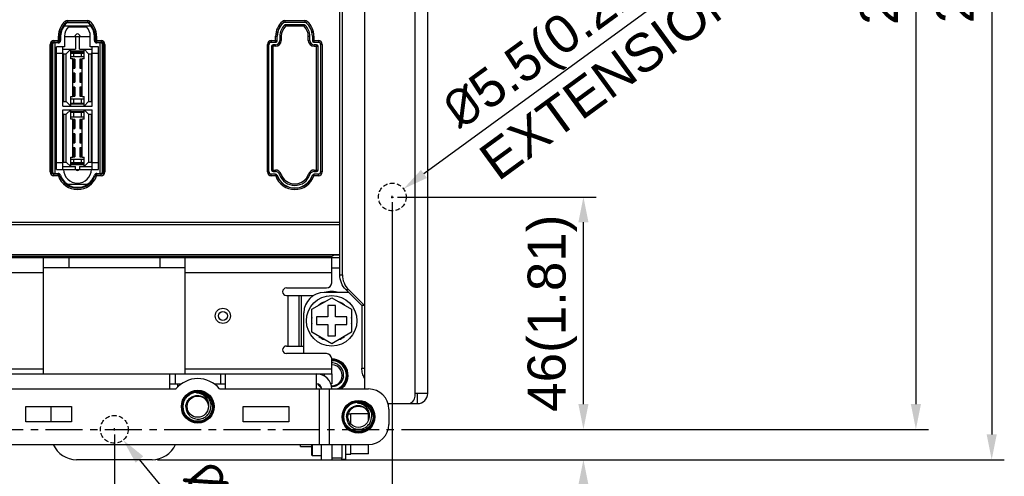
# Model space of a CAD drawing. Header units: millimetres. Extents: x 5740 to 7888, y -1457 to 417.
# Tile 35 of 120: x 6170 to 6364, y -678 to -588. Entities that reach past the tile are written whole.
import ezdxf

# ---------------------------------------------------------------- set-up
doc = ezdxf.new("R2010")
doc.units = ezdxf.units.MM
doc.header["$LTSCALE"] = 23.1
doc.header["$PDMODE"] = 3
doc.header["$PDSIZE"] = 0.31
doc.linetypes.add('ACISOWELD', pattern=[3, 2, -1])
doc.linetypes.add('CENTER', pattern=[50.8, 31.75, -6.35, 6.35, -6.35])
doc.layers.get('0').update_dxf_attribs({"linetype": 'CONTINUOUS'})
doc.layers.get('Defpoints').update_dxf_attribs({"linetype": 'CONTINUOUS'})
doc.layers.add('TEXT', color=7, linetype='CONTINUOUS')
doc.styles.get("Standard").update_dxf_attribs({"font": 'arial.ttf'})
doc.dimstyles.new('DIMSTYLE_2$0', dxfattribs={"dimtxt": 2.5, "dimasz": 3, "dimexe": 0.18, "dimexo": 0.0625, "dimgap": 0.09, "dimtad": 1, "dimdec": 0, "dimdsep": 46, "dimtxsty": 'Standard', "dimblk": '_FILLED', "dimcen": 0.09, "dimadec": 0, "dimazin": 0, "dimtp": 0.01, "dimtm": 0.01, "dimtfac": 1, "dimtdec": 0, "dimtofl": 0, "dimtmove": 0, "dimatfit": 3, "dimldrblk": '_FILLED', "dimfxl": 0, "dimtolj": 1, "dimarcsym": 0})
doc.dimstyles.new('DIMSTYLE_2$3', dxfattribs={"dimtxt": 2.5, "dimasz": 3, "dimexe": 0.18, "dimexo": 0.0625, "dimgap": 0.09, "dimtad": 1, "dimdec": 0, "dimdsep": 46, "dimtxsty": 'Standard', "dimblk": '_FILLED', "dimcen": 0.09, "dimadec": 0, "dimazin": 0, "dimtp": 0.01, "dimtm": 0.01, "dimtfac": 1, "dimtdec": 0, "dimtofl": 0, "dimtmove": 0, "dimatfit": 3, "dimldrblk": '_FILLED', "dimfxl": 0, "dimtolj": 1, "dimarcsym": 0})

# ---------------------------------------------------------------- blocks, each defined once
blk = doc.blocks.new('_FILLED')
at = {"color": 0, "linetype": 'ByBlock'}
blk.add_solid([(0, 0), (-1, 0.2), (-1, -0.2)], dxfattribs=at)
blk = doc.blocks.new('*D506')
at = {"color": 0, "linetype": 'Continuous', "lineweight": -2}
for p, q in [((6228.32, -457.86), (6364.42, -457.86)), ((6361.92, -462.86), (6361.92, -669.86)), ((6196.82, -674.86), (6364.42, -674.86))]:
    blk.add_line(p, q, dxfattribs=at)
at = {"layer": 'Defpoints', "color": 0, "linetype": 'Continuous'}
for p in [(6227.32, -457.86), (6195.82, -674.86), (6361.92, -674.86)]:
    blk.add_point(p, dxfattribs=at)
at = {"color": 0, "linetype": 'Continuous', "lineweight": -2, "xscale": 5, "yscale": 5, "zscale": 5}
for p, rotation in [((6361.92, -457.86), 90), ((6361.92, -674.86), 270)]:
    blk.add_blockref('_FILLED', p, dxfattribs=dict(at, rotation=rotation))
at = {"color": 0, "linetype": 'Continuous', "insert": (6355.75, -566.03), "char_height": 7.5, "attachment_point": 5, "rotation": 90}
blk.add_mtext('\\A1;217(8.54)', dxfattribs=at)
blk = doc.blocks.new('*D508')
at = {"color": 0, "linetype": 'Continuous', "lineweight": -2}
for p, q in [((6198.87, -463.86), (6349.42, -463.86)), ((6346.92, -468.86), (6346.92, -663.86)), ((6248.57, -668.86), (6349.42, -668.86))]:
    blk.add_line(p, q, dxfattribs=at)
at = {"layer": 'Defpoints', "color": 0, "linetype": 'Continuous'}
for p in [(6197.87, -463.86), (6247.57, -668.86), (6346.92, -668.86)]:
    blk.add_point(p, dxfattribs=at)
at = {"color": 0, "linetype": 'Continuous', "lineweight": -2, "xscale": 5, "yscale": 5, "zscale": 5}
for p, rotation in [((6346.92, -463.86), 90), ((6346.92, -668.86), 270)]:
    blk.add_blockref('_FILLED', p, dxfattribs=dict(at, rotation=rotation))
at = {"color": 0, "linetype": 'Continuous', "insert": (6340.75, -566.36), "char_height": 7.5, "attachment_point": 5, "rotation": 90}
blk.add_mtext('\\A1;205(8.07)', dxfattribs=at)
blk = doc.blocks.new('*D514')
at = {"color": 0, "linetype": 'Continuous', "lineweight": -2}
for p, q in [((6244.32, -622.86), (6283.64, -622.86)), ((6281.14, -663.86), (6281.14, -627.86)), ((6248.57, -668.86), (6283.64, -668.86))]:
    blk.add_line(p, q, dxfattribs=at)
at = {"layer": 'Defpoints', "color": 0, "linetype": 'Continuous'}
for p in [(6243.32, -622.86), (6281.14, -622.86), (6247.57, -668.86)]:
    blk.add_point(p, dxfattribs=at)
at = {"color": 0, "linetype": 'Continuous', "lineweight": -2, "xscale": 5, "yscale": 5, "zscale": 5}
for p, rotation in [((6281.14, -622.86), 90), ((6281.14, -668.86), 270)]:
    blk.add_blockref('_FILLED', p, dxfattribs=dict(at, rotation=rotation))
at = {"color": 0, "linetype": 'Continuous', "insert": (6274.97, -645.86), "char_height": 7.5, "attachment_point": 5, "rotation": 90}
blk.add_mtext('\\A1;46(1.81)', dxfattribs=at)
blk = doc.blocks.new('*D515')
at = {"color": 0, "linetype": 'Continuous', "lineweight": -2}
for p, q in [((6243.32, -623.86), (6243.32, -746.05)), ((6188.32, -669.86), (6188.32, -746.05)), ((6193.32, -743.55), (6238.32, -743.55))]:
    blk.add_line(p, q, dxfattribs=at)
at = {"layer": 'Defpoints', "color": 0, "linetype": 'Continuous'}
for p in [(6243.32, -622.86), (6188.32, -668.86), (6243.32, -743.55)]:
    blk.add_point(p, dxfattribs=at)
at = {"color": 0, "linetype": 'Continuous', "lineweight": -2, "xscale": 5, "yscale": 5, "zscale": 5, "rotation": 180}
blk.add_blockref('_FILLED', (6188.32, -743.55), dxfattribs=at)
at = {"color": 0, "linetype": 'Continuous', "lineweight": -2, "xscale": 5, "yscale": 5, "zscale": 5}
blk.add_blockref('_FILLED', (6243.32, -743.55), dxfattribs=at)
at = {"color": 0, "linetype": 'Continuous', "insert": (6215.82, -737.39), "char_height": 7.5, "attachment_point": 5}
blk.add_mtext('\\A1;55(2.17)', dxfattribs=at)
blk = doc.blocks.new('*D520')
at = {"color": 0, "linetype": 'Continuous', "lineweight": -2}
for p, q in [((6016.32, -669.86), (6016.32, -746.05)), ((6188.32, -669.86), (6188.32, -746.05)), ((6021.32, -743.55), (6183.32, -743.55))]:
    blk.add_line(p, q, dxfattribs=at)
at = {"layer": 'Defpoints', "color": 0, "linetype": 'Continuous'}
for p in [(6016.32, -668.86), (6188.32, -668.86), (6188.32, -743.55)]:
    blk.add_point(p, dxfattribs=at)
at = {"color": 0, "linetype": 'Continuous', "lineweight": -2, "xscale": 5, "yscale": 5, "zscale": 5, "rotation": 180}
blk.add_blockref('_FILLED', (6016.32, -743.55), dxfattribs=at)
at = {"color": 0, "linetype": 'Continuous', "lineweight": -2, "xscale": 5, "yscale": 5, "zscale": 5}
blk.add_blockref('_FILLED', (6188.32, -743.55), dxfattribs=at)
at = {"color": 0, "linetype": 'Continuous', "insert": (6102.32, -737.39), "char_height": 7.5, "attachment_point": 5}
blk.add_mtext('\\A1;2xP86=172(6.77)', dxfattribs=at)
blk = doc.blocks.new('*D523')
at = {"color": 0, "linetype": 'Continuous', "lineweight": -2}
for p, q in [((6281.14, -663.86), (6281.14, -658.86)), ((6246.25, -668.86), (6283.64, -668.86)), ((6228.18, -674.86), (6283.64, -674.86)), ((6281.14, -679.86), (6281.14, -719.79))]:
    blk.add_line(p, q, dxfattribs=at)
at = {"layer": 'Defpoints', "color": 0, "linetype": 'Continuous'}
for p in [(6245.25, -668.86), (6227.18, -674.86), (6281.14, -674.86)]:
    blk.add_point(p, dxfattribs=at)
at = {"color": 0, "linetype": 'Continuous', "lineweight": -2, "xscale": 5, "yscale": 5, "zscale": 5}
for p, rotation in [((6281.14, -668.86), 270), ((6281.14, -674.86), 90)]:
    blk.add_blockref('_FILLED', p, dxfattribs=dict(at, rotation=rotation))
at = {"color": 0, "linetype": 'Continuous', "insert": (6274.97, -702.32), "char_height": 7.5, "attachment_point": 5, "rotation": 90}
blk.add_mtext('\\A1;6(0.24)', dxfattribs=at)
blk = doc.blocks.new('*D524')
at = {"color": 0, "linetype": 'Continuous', "lineweight": -2}
for p, q in [((6188.1, -668.86), (6188.55, -668.86)), ((6188.32, -669.09), (6188.32, -668.64)), ((6230.18, -719.25), (6193.27, -674.82))]:
    blk.add_line(p, q, dxfattribs=at)
at = {"layer": 'Defpoints', "color": 0, "linetype": 'Continuous'}
for p in [(6186.56, -666.75), (6190.08, -670.98)]:
    blk.add_point(p, dxfattribs=at)
at = {"color": 0, "linetype": 'Continuous', "lineweight": -2, "xscale": 5, "yscale": 5, "zscale": 5, "rotation": 129.7156410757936}
blk.add_blockref('_FILLED', (6190.08, -670.98), dxfattribs=at)
at = {"color": 0, "linetype": 'Continuous', "insert": (6218.93, -696.06), "char_height": 7.5, "attachment_point": 5, "rotation": 309.7156}
blk.add_mtext('\\A1;{\\fISOCPEUR|b0|i0|c0|p34;%%C}5.5(0.22)', dxfattribs=at)
blk = doc.blocks.new('*D528')
at = {"color": 0, "linetype": 'Continuous', "lineweight": -2}
for p, q in [((6326.91, -561.81), (6249.58, -618.29)), ((6243.1, -622.86), (6243.55, -622.86)), ((6243.32, -623.09), (6243.32, -622.64))]:
    blk.add_line(p, q, dxfattribs=at)
at = {"layer": 'Defpoints', "color": 0, "linetype": 'Continuous'}
for p in [(6245.54, -621.24), (6241.1, -624.48)]:
    blk.add_point(p, dxfattribs=at)
at = {"color": 0, "linetype": 'Continuous', "lineweight": -2, "xscale": 5, "yscale": 5, "zscale": 5, "rotation": 216.1439360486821}
blk.add_blockref('_FILLED', (6245.54, -621.24), dxfattribs=at)
at = {"color": 0, "linetype": 'Continuous', "insert": (6258.38, -611.86), "char_height": 7.5, "attachment_point": 4, "rotation": 36.1439}
blk.add_mtext('\\A1;{\\fISOCPEUR|b0|i0|c0|p34;%%C}5.5(0.22)\\PEXTENSION USE', dxfattribs=at)

msp = doc.modelspace()

# ---------------------------------------------------------------- linework, layer by layer
at = {"color": 0}
for p, q in [((6237.82, -488.762), (6237.82, -660.862)), ((6247.82, -662.262), (6247.82, -490.262)), ((6250.32, -661.762), (6250.32, -490.762)), ((6232.933, -638.296), (6232.933, -514.229)), ((6233.451, -638.296), (6233.451, -514.229)), ((6178.562, -588.124), (6178.854, -588.467)), ((6179.048, -587.945), (6182.992, -587.945)), ((6179.048, -587.945), (6179.048, -588.395)), ((6179.048, -588.244), (6182.992, -588.244)), ((6182.992, -588.395), (6179.048, -588.395)), ((6182.992, -587.945), (6182.992, -588.395)), ((6183.478, -588.124), (6183.186, -588.467)), ((6221.562, -588.124), (6221.769, -588.367)), ((6222.048, -587.945), (6225.992, -587.945)), ((6222.048, -587.945), (6222.048, -588.264)), ((6222.048, -588.244), (6225.992, -588.244)), ((6225.992, -587.945), (6225.992, -588.264)), ((6226.478, -588.124), (6226.271, -588.367)), ((6178.38, -588.966), (6183.66, -588.966)), ((6179.242, -589.195), (6182.798, -589.195)), ((6222.189, -589.064), (6221.984, -588.845)), ((6225.851, -588.764), (6222.189, -588.764)), ((6222.189, -589.064), (6222.189, -588.764)), ((6225.851, -589.064), (6222.189, -589.064)), ((6225.851, -589.064), (6225.851, -588.764)), ((6225.851, -589.064), (6226.053, -588.848)), ((6226.053, -588.848), (6226.057, -588.845)), ((6176.355, -591.908), (6177.18, -591.908)), ((6176.355, -591.908), (6176.355, -592.357)), ((6176.355, -592.206), (6177.18, -592.206)), ((6177.18, -592.357), (6177.18, -591.908)), ((6177.23, -591.009), (6177.68, -591.009)), ((6177.23, -591.857), (6177.23, -591.009)), ((6177.23, -591.857), (6177.68, -591.857)), ((6177.529, -591.857), (6177.529, -591.009)), ((6177.68, -591.009), (6177.68, -591.857)), ((6178.48, -591.009), (6178.48, -593.157)), ((6178.48, -591.1), (6183.56, -591.1)), ((6180.626, -591.1), (6180.626, -593.602)), ((6181.414, -593.602), (6181.414, -591.1)), ((6183.56, -593.157), (6183.56, -591.009)), ((6184.81, -591.009), (6184.36, -591.009)), ((6184.36, -591.857), (6184.36, -591.009)), ((6184.36, -591.857), (6184.81, -591.857)), ((6184.511, -591.009), (6184.511, -591.857)), ((6184.81, -591.009), (6184.81, -591.857)), ((6184.86, -591.908), (6185.686, -591.908)), ((6184.86, -592.357), (6184.86, -591.908)), ((6184.86, -592.206), (6185.686, -592.206)), ((6185.686, -591.908), (6185.686, -592.357)), ((6219.355, -591.908), (6220.18, -591.908)), ((6219.355, -591.908), (6219.355, -592.226)), ((6219.355, -592.206), (6220.18, -592.206)), ((6220.18, -592.226), (6220.18, -591.908)), ((6220.23, -591.009), (6220.549, -591.009)), ((6220.23, -591.857), (6220.23, -591.009)), ((6220.23, -591.857), (6220.549, -591.857)), ((6220.529, -591.857), (6220.529, -591.009)), ((6220.549, -591.857), (6220.549, -591.009)), ((6221.349, -591.009), (6221.049, -591.009)), ((6221.049, -591.009), (6221.049, -591.857)), ((6221.349, -591.857), (6221.049, -591.857)), ((6221.349, -591.009), (6221.349, -591.857)), ((6226.691, -591.009), (6226.991, -591.009)), ((6226.691, -591.857), (6226.691, -591.009)), ((6226.691, -591.857), (6226.991, -591.857)), ((6226.991, -591.857), (6226.991, -591.009)), ((6227.81, -591.009), (6227.491, -591.009)), ((6227.491, -591.009), (6227.491, -591.857)), ((6227.491, -591.857), (6227.81, -591.857)), ((6227.511, -591.009), (6227.511, -591.857)), ((6227.81, -591.009), (6227.81, -591.857)), ((6227.86, -591.908), (6228.686, -591.908)), ((6227.86, -592.226), (6227.86, -591.908)), ((6227.86, -592.206), (6228.686, -592.206)), ((6228.686, -591.908), (6228.686, -592.226)), ((6175.605, -592.657), (6176.055, -592.657)), ((6175.605, -617.889), (6175.605, -592.657)), ((6175.904, -617.889), (6175.904, -592.657)), ((6176.055, -592.657), (6176.055, -617.889)), ((6177.18, -592.357), (6176.355, -592.357)), ((6176.601, -618.189), (6176.601, -592.357)), ((6178.48, -593.157), (6176.855, -593.157)), ((6176.855, -617.389), (6176.855, -593.157)), ((6178.112, -604.854), (6178.112, -593.157)), ((6178.112, -593.602), (6180.626, -593.602)), ((6179.699, -593.602), (6178.81, -594.491)), ((6179.699, -595.482), (6179.699, -593.602)), ((6179.699, -593.947), (6180.626, -593.947)), ((6179.699, -594.097), (6182.341, -594.097)), ((6180.626, -594.021), (6180.626, -593.947)), ((6181.414, -594.021), (6180.626, -594.021)), ((6181.414, -593.602), (6183.928, -593.602)), ((6181.414, -593.947), (6182.341, -593.947)), ((6181.414, -593.947), (6181.414, -594.021)), ((6183.23, -594.491), (6182.341, -593.602)), ((6182.341, -595.482), (6182.341, -593.602)), ((6185.186, -593.157), (6183.56, -593.157)), ((6183.928, -604.854), (6183.928, -593.157)), ((6185.686, -592.357), (6184.86, -592.357)), ((6185.186, -617.389), (6185.186, -593.157)), ((6185.44, -592.357), (6185.44, -618.189)), ((6186.436, -592.657), (6185.986, -592.657)), ((6185.986, -617.889), (6185.986, -592.657)), ((6186.137, -592.657), (6186.137, -617.889)), ((6186.436, -592.657), (6186.436, -617.889)), ((6218.605, -592.657), (6218.923, -592.657)), ((6218.605, -617.889), (6218.605, -592.657)), ((6218.904, -617.889), (6218.904, -592.657)), ((6220.18, -593.026), (6219.423, -593.026)), ((6219.423, -593.026), (6219.423, -617.52)), ((6220.18, -592.726), (6219.723, -592.726)), ((6219.723, -617.82), (6219.723, -592.726)), ((6220.18, -593.026), (6220.18, -592.726)), ((6228.317, -592.726), (6227.86, -592.726)), ((6227.86, -593.026), (6227.86, -592.726)), ((6227.86, -593.026), (6228.617, -593.026)), ((6228.317, -617.82), (6228.317, -592.726)), ((6228.617, -617.52), (6228.617, -593.026)), ((6229.436, -592.657), (6229.117, -592.657)), ((6229.137, -592.657), (6229.137, -617.889)), ((6229.436, -592.657), (6229.436, -617.889)), ((6178.112, -594.427), (6176.855, -594.427)), ((6178.262, -594.491), (6178.112, -594.341)), ((6178.262, -594.491), (6178.81, -594.491)), ((6178.262, -594.491), (6178.262, -603.965)), ((6178.81, -603.965), (6178.81, -594.491)), ((6182.341, -594.427), (6179.699, -594.427)), ((6179.699, -595.027), (6182.341, -595.027)), ((6180.106, -595.482), (6179.699, -595.482)), ((6180.106, -602.975), (6180.106, -595.482)), ((6180.525, -595.545), (6180.106, -595.545)), ((6180.217, -594.427), (6180.217, -595.027)), ((6180.37, -597.323), (6180.37, -595.545)), ((6180.525, -595.545), (6180.525, -597.323)), ((6181.935, -595.545), (6181.515, -595.545)), ((6181.515, -595.545), (6181.515, -597.323)), ((6181.671, -595.545), (6181.671, -597.323)), ((6181.823, -595.027), (6181.823, -594.427)), ((6182.341, -595.482), (6181.935, -595.482)), ((6181.935, -602.975), (6181.935, -595.482)), ((6183.23, -594.491), (6183.779, -594.491)), ((6183.23, -594.491), (6183.23, -603.965)), ((6183.779, -594.491), (6183.928, -594.341)), ((6183.779, -603.965), (6183.779, -594.491)), ((6185.186, -594.427), (6183.928, -594.427)), ((6180.106, -597.323), (6180.525, -597.323)), ((6181.515, -597.323), (6181.935, -597.323)), ((6180.525, -598.339), (6180.106, -598.339)), ((6180.37, -600.117), (6180.37, -598.339)), ((6180.525, -598.339), (6180.525, -600.117)), ((6181.935, -598.339), (6181.515, -598.339)), ((6181.515, -598.339), (6181.515, -600.117)), ((6181.671, -598.339), (6181.671, -600.117)), ((6180.106, -600.117), (6180.525, -600.117)), ((6180.525, -601.133), (6180.106, -601.133)), ((6180.37, -602.911), (6180.37, -601.133)), ((6180.525, -601.133), (6180.525, -602.911)), ((6181.515, -600.117), (6181.935, -600.117)), ((6181.935, -601.133), (6181.515, -601.133)), ((6181.515, -601.133), (6181.515, -602.911)), ((6181.671, -601.133), (6181.671, -602.911)), ((6178.262, -603.965), (6178.112, -604.115)), ((6178.262, -603.965), (6178.81, -603.965)), ((6178.81, -603.965), (6179.699, -604.854)), ((6179.699, -602.975), (6180.106, -602.975)), ((6179.699, -604.854), (6179.699, -602.975)), ((6179.699, -603.404), (6182.341, -603.404)), ((6180.106, -602.911), (6180.525, -602.911)), ((6180.217, -603.404), (6180.217, -604.333)), ((6181.515, -602.911), (6181.935, -602.911)), ((6181.823, -604.333), (6181.823, -603.404)), ((6181.935, -602.975), (6182.341, -602.975)), ((6182.341, -604.854), (6182.341, -602.975)), ((6182.341, -604.854), (6183.23, -603.965)), ((6183.23, -603.965), (6183.779, -603.965)), ((6183.779, -603.965), (6183.928, -604.115)), ((6178.112, -604.854), (6183.928, -604.854)), ((6178.112, -605.591), (6183.928, -605.591)), ((6178.112, -617.389), (6178.112, -605.591)), ((6179.699, -605.591), (6178.81, -606.48)), ((6182.341, -604.333), (6179.699, -604.333)), ((6182.341, -604.483), (6179.699, -604.483)), ((6179.699, -607.47), (6179.699, -605.591)), ((6179.699, -605.936), (6182.341, -605.936)), ((6183.23, -606.48), (6182.341, -605.591)), ((6182.341, -607.47), (6182.341, -605.591)), ((6183.928, -617.389), (6183.928, -605.591)), ((6178.262, -606.48), (6178.112, -606.33)), ((6178.262, -606.48), (6178.81, -606.48)), ((6178.262, -606.48), (6178.262, -615.954)), ((6178.81, -615.954), (6178.81, -606.48)), ((6179.699, -606.086), (6182.341, -606.086)), ((6179.699, -607.016), (6182.341, -607.016)), ((6180.106, -607.47), (6179.699, -607.47)), ((6180.106, -614.963), (6180.106, -607.47)), ((6180.525, -607.534), (6180.106, -607.534)), ((6180.217, -606.086), (6180.217, -607.016)), ((6180.37, -609.312), (6180.37, -607.534)), ((6180.525, -607.534), (6180.525, -609.312)), ((6181.935, -607.534), (6181.515, -607.534)), ((6181.515, -607.534), (6181.515, -609.312)), ((6181.671, -607.534), (6181.671, -609.312)), ((6181.823, -607.016), (6181.823, -606.086)), ((6182.341, -607.47), (6181.935, -607.47)), ((6181.935, -614.963), (6181.935, -607.47)), ((6183.23, -606.48), (6183.779, -606.48)), ((6183.23, -606.48), (6183.23, -615.954)), ((6183.779, -606.48), (6183.928, -606.33)), ((6183.779, -615.954), (6183.779, -606.48)), ((6180.106, -609.312), (6180.525, -609.312)), ((6181.515, -609.312), (6181.935, -609.312)), ((6180.525, -610.328), (6180.106, -610.328)), ((6180.37, -612.106), (6180.37, -610.328)), ((6180.525, -610.328), (6180.525, -612.106)), ((6181.935, -610.328), (6181.515, -610.328)), ((6181.515, -610.328), (6181.515, -612.106)), ((6181.671, -610.328), (6181.671, -612.106)), ((6180.106, -612.106), (6180.525, -612.106)), ((6180.525, -613.122), (6180.106, -613.122)), ((6180.37, -614.9), (6180.37, -613.122)), ((6180.525, -613.122), (6180.525, -614.9)), ((6181.515, -612.106), (6181.935, -612.106)), ((6181.935, -613.122), (6181.515, -613.122)), ((6181.515, -613.122), (6181.515, -614.9)), ((6181.671, -613.122), (6181.671, -614.9)), ((6179.699, -614.963), (6180.106, -614.963)), ((6179.699, -616.843), (6179.699, -614.963)), ((6179.699, -615.393), (6182.341, -615.393)), ((6180.106, -614.9), (6180.525, -614.9)), ((6180.217, -615.393), (6180.217, -616.119)), ((6181.515, -614.9), (6181.935, -614.9)), ((6181.823, -616.119), (6181.823, -615.393)), ((6181.935, -614.963), (6182.341, -614.963)), ((6182.341, -616.843), (6182.341, -614.963)), ((6178.112, -616.119), (6176.855, -616.119)), ((6176.855, -617.389), (6185.186, -617.389)), ((6178.262, -615.954), (6178.112, -616.104)), ((6178.112, -616.843), (6180.626, -616.843)), ((6178.262, -615.954), (6178.81, -615.954)), ((6178.81, -615.954), (6179.699, -616.843)), ((6182.341, -616.119), (6179.699, -616.119)), ((6182.341, -616.322), (6179.699, -616.322)), ((6182.341, -616.472), (6179.699, -616.472)), ((6180.626, -617.389), (6180.626, -616.843)), ((6181.414, -616.843), (6183.928, -616.843)), ((6181.414, -616.843), (6181.414, -617.389)), ((6182.341, -616.843), (6183.23, -615.954)), ((6183.23, -615.954), (6183.779, -615.954)), ((6183.779, -615.954), (6183.928, -616.104)), ((6185.186, -616.119), (6183.928, -616.119)), ((6219.423, -617.52), (6220.192, -617.52)), ((6220.192, -617.52), (6220.192, -617.82)), ((6227.849, -617.52), (6228.617, -617.52)), ((6227.849, -617.52), (6227.849, -617.82)), ((6175.605, -617.889), (6176.055, -617.889)), ((6176.355, -618.189), (6177.192, -618.189)), ((6176.355, -618.639), (6176.355, -618.189)), ((6177.192, -618.34), (6176.355, -618.34)), ((6177.192, -618.639), (6176.355, -618.639)), ((6177.192, -618.639), (6177.192, -618.189)), ((6177.239, -618.673), (6177.665, -618.528)), ((6184.375, -618.528), (6184.801, -618.673)), ((6184.849, -618.189), (6185.686, -618.189)), ((6184.849, -618.639), (6184.849, -618.189)), ((6185.686, -618.34), (6184.849, -618.34)), ((6185.686, -618.639), (6184.849, -618.639)), ((6185.686, -618.639), (6185.686, -618.189)), ((6186.436, -617.889), (6185.986, -617.889)), ((6218.605, -617.889), (6218.923, -617.889)), ((6219.355, -618.639), (6219.355, -618.32)), ((6220.192, -618.34), (6219.355, -618.34)), ((6220.192, -618.639), (6219.355, -618.639)), ((6219.723, -617.82), (6220.192, -617.82)), ((6220.192, -618.639), (6220.192, -618.32)), ((6220.239, -618.673), (6220.541, -618.57)), ((6221.298, -618.313), (6221.014, -618.41)), ((6226.742, -618.313), (6227.026, -618.41)), ((6227.499, -618.57), (6227.801, -618.673)), ((6227.849, -617.82), (6228.317, -617.82)), ((6227.849, -618.639), (6227.849, -618.32)), ((6228.686, -618.34), (6227.849, -618.34)), ((6228.686, -618.639), (6227.849, -618.639)), ((6228.686, -618.639), (6228.686, -618.32)), ((6229.436, -617.889), (6229.117, -617.889)), ((6182.861, -620.412), (6179.179, -620.412)), ((5989.466, -628.278), (6232.933, -628.278)), ((5989.821, -627.837), (6232.933, -627.837)), ((5973.32, -634.862), (6232.933, -634.862)), ((6155.909, -634.562), (6230.004, -634.562)), ((6156.454, -634.248), (6232.933, -634.248)), ((6174.32, -657.862), (6174.32, -634.862)), ((6179.32, -634.862), (6179.32, -636.862)), ((6197.32, -634.862), (6197.32, -636.862)), ((6202.32, -657.862), (6202.32, -634.862)), ((6231.32, -639.862), (6231.32, -634.542)), ((6231.502, -634.525), (6231.746, -634.403)), ((6202.32, -636.862), (6174.32, -636.862)), ((6231.32, -636.862), (6232.933, -636.862)), ((6174.32, -637.862), (6116.32, -637.862)), ((6231.32, -637.862), (6202.32, -637.862)), ((6232.933, -638.296), (6233.451, -638.296)), ((6222.37, -640.862), (6230.32, -640.862)), ((6222.37, -642.362), (6227.72, -642.362)), ((6222.62, -642.362), (6222.62, -652.362)), ((6224.82, -642.362), (6224.82, -652.362)), ((6225.32, -652.362), (6225.32, -642.362)), ((6227.37, -645.082), (6231.32, -642.801)), ((6234.702, -641.762), (6229.82, -641.762)), ((6231.32, -642.801), (6235.27, -645.082)), ((6234.113, -641.173), (6234.631, -641.173)), ((6234.113, -641.173), (6237.302, -644.362)), ((6234.631, -641.173), (6237.82, -644.362)), ((6232.07, -644.362), (6230.57, -644.362)), ((6230.57, -644.362), (6230.57, -646.612)), ((6232.07, -646.612), (6232.07, -644.362)), ((6237.82, -644.362), (6237.302, -644.362)), ((6237.302, -644.362), (6237.302, -656.762)), ((6225.82, -653.862), (6225.82, -645.762)), ((6227.37, -649.643), (6227.37, -645.082)), ((6230.57, -646.612), (6228.32, -646.612)), ((6228.32, -646.612), (6228.32, -648.112)), ((6234.32, -646.612), (6232.07, -646.612)), ((6234.32, -648.112), (6234.32, -646.612)), ((6235.27, -645.082), (6235.27, -649.643)), ((6228.32, -648.112), (6230.57, -648.112)), ((6230.57, -648.112), (6230.57, -650.362)), ((6232.07, -648.112), (6234.32, -648.112)), ((6232.07, -650.362), (6232.07, -648.112)), ((6231.32, -651.924), (6227.37, -649.643)), ((6230.57, -650.362), (6232.07, -650.362)), ((6235.27, -649.643), (6231.32, -651.924)), ((6222.37, -652.362), (6225.82, -652.362)), ((6230.32, -653.862), (6222.37, -653.862)), ((6231.32, -657.862), (6231.32, -654.862)), ((5973.32, -657.862), (6231.32, -657.862)), ((6116.32, -656.862), (6174.32, -656.862)), ((6199.32, -660.862), (6199.32, -657.862)), ((6200.32, -657.862), (6200.32, -659.862)), ((6202.32, -656.862), (6231.32, -656.862)), ((6209.32, -657.862), (6209.32, -659.862)), ((6210.32, -660.862), (6210.32, -657.862)), ((6228.32, -660.862), (6228.32, -657.862)), ((6229.82, -657.862), (6229.82, -658.265)), ((6231.32, -657.862), (6231.32, -659.862)), ((6237.302, -656.762), (6237.82, -656.762)), ((6199.32, -659.862), (6201.584, -659.862)), ((6200.82, -659.949), (6200.82, -660.531)), ((6208.056, -659.862), (6210.32, -659.862)), ((6231.32, -659.862), (6231.145, -659.862)), ((6166.127, -660.862), (6200.513, -660.862)), ((6204.582, -661.702), (6204.578, -661.702)), ((6204.582, -661.702), (6204.578, -661.702)), ((6206.537, -662.316), (6206.54, -662.319)), ((6206.537, -662.316), (6206.54, -662.319)), ((6209.127, -660.862), (6238.62, -660.862)), ((6228.82, -660.862), (6228.82, -671.862)), ((6230.82, -660.862), (6230.82, -671.862)), ((6250.32, -661.762), (6247.82, -661.762)), ((6248.32, -663.762), (6248.32, -661.762)), ((6170.82, -664.362), (6179.82, -664.362)), ((6170.82, -667.362), (6170.82, -664.362)), ((6175.82, -667.362), (6175.82, -664.362)), ((6179.82, -664.362), (6179.82, -667.362)), ((6213.82, -664.362), (6222.82, -664.362)), ((6213.82, -667.362), (6213.82, -664.362)), ((6222.82, -664.362), (6222.82, -667.362)), ((6236.382, -663.702), (6236.378, -663.702)), ((6236.382, -663.702), (6236.378, -663.702)), ((6238.337, -664.316), (6238.34, -664.319)), ((6238.337, -664.316), (6238.34, -664.319)), ((6242.461, -663.762), (6248.32, -663.762)), ((6234.608, -665.762), (6235.12, -665.762)), ((6235.12, -667.831), (6235.12, -665.762)), ((6238.62, -665.812), (6235.12, -665.812)), ((6238.62, -667), (6238.62, -665.812)), ((6242.62, -664.862), (6242.62, -667.862)), ((6179.82, -667.362), (6170.82, -667.362)), ((6222.82, -667.362), (6213.82, -667.362)), ((5977.32, -671.862), (6238.62, -671.862)), ((6225.12, -672.262), (6225.12, -671.862)), ((6227.32, -671.862), (6227.32, -673.912)), ((6227.52, -674.112), (6227.52, -671.862)), ((6229.32, -674.862), (6229.32, -671.862)), ((6231.32, -671.862), (6231.32, -674.862)), ((6233.32, -671.862), (6233.32, -674.562)), ((6234.12, -674.762), (6234.12, -671.862)), ((6235.12, -673.762), (6235.12, -671.862)), ((6238.62, -673.712), (6238.62, -671.862)), ((6225.12, -672.262), (6227.32, -672.262)), ((6227.32, -673.912), (6227.52, -674.112)), ((6229.32, -674.112), (6227.52, -674.112)), ((6234.12, -673.762), (6235.12, -673.762)), ((6238.62, -673.712), (6235.12, -673.712)), ((6195.82, -674.862), (6180.82, -674.862)), ((6229.32, -674.862), (6231.32, -674.862)), ((6233.32, -674.562), (6231.32, -674.562)), ((6233.32, -674.762), (6233.32, -674.404)), ((6233.32, -674.762), (6234.12, -674.762))]:
    msp.add_line(p, q, dxfattribs=at)
at = {"color": 0, "linetype": 'ACISOWELD', "ltscale": 0.02}
for centre in [(6243.32, -622.862), (6188.32, -668.862)]:
    msp.add_circle(centre, 2.75, dxfattribs=at)
at = {"color": 0}
for centre, radius in [((6231.32, -647.362), 5), ((6209.792, -646.395), 1.5), ((6209.792, -646.395), 0.9), ((6204.82, -664.362), 3.25), ((6204.82, -664.362), 3.19), ((6204.82, -664.362), 3.09), ((6204.82, -664.362), 2.9), ((6204.82, -664.362), 2.1), ((6236.62, -666.362), 3.25), ((6236.62, -666.362), 3.19), ((6236.62, -666.362), 3.09), ((6236.62, -666.362), 2.9), ((6236.62, -666.362), 2.1)]:
    msp.add_circle(centre, radius, dxfattribs=at)
for centre, radius, start, end in [((6181.02, -591.009), 3.79, 130.43354, 180), ((6181.02, -591.009), 3.491, 130.43354, 180), ((6179.048, -588.695), 0.75, 90, 130.43354), ((6179.048, -588.695), 0.451, 90, 130.43354), ((6179.048, -588.695), 0.3, 90, 130.43354), ((6182.992, -588.695), 0.75, 49.56646, 90), ((6182.992, -588.695), 0.451, 49.56646, 90), ((6182.992, -588.695), 0.3, 49.56646, 90), ((6181.02, -591.009), 3.491, 0, 49.56646), ((6181.02, -591.009), 3.79, 0, 49.56646), ((6224.02, -591.009), 3.79, 130.43354, 180), ((6224.02, -591.009), 3.491, 130.43354, 180), ((6224.02, -591.009), 3.471, 130.43354, 180), ((6222.048, -588.695), 0.75, 90, 130.43354), ((6222.048, -588.695), 0.451, 90, 130.43354), ((6222.048, -588.695), 0.431, 90, 130.43354), ((6225.992, -588.695), 0.75, 49.56646, 90), ((6225.992, -588.695), 0.451, 49.56646, 90), ((6225.992, -588.695), 0.431, 49.56646, 90), ((6224.02, -591.009), 3.471, 0, 49.56646), ((6224.02, -591.009), 3.491, 0, 49.56646), ((6224.02, -591.009), 3.79, 0, 49.56646), ((6181.02, -591.009), 3.34, 130.43354, 180), ((6181.02, -591.009), 2.54, 134.427, 180), ((6181.02, -591.009), 2.54, 0, 45.573), ((6181.02, -591.009), 3.34, 0, 49.56646), ((6224.02, -591.009), 2.971, 133.26542, 180), ((6224.02, -591.009), 2.671, 133.26542, 180), ((6222.189, -589.064), 0.3, 90, 133.26542), ((6225.851, -589.064), 0.3, 46.73458, 90), ((6224.02, -591.009), 2.671, 0, 46.73458), ((6224.02, -591.009), 2.971, 0, 46.73458), ((6176.355, -592.657), 0.75, 90, 180), ((6176.355, -592.657), 0.451, 90, 180), ((6177.18, -591.857), 0.5, 270, 0), ((6177.18, -591.857), 0.349, 270, 0), ((6177.18, -591.857), 0.0501, 270, 0), ((6181.02, -591.1), 0.508, 0, 180), ((6184.86, -591.857), 0.5, 180, 270), ((6184.86, -591.857), 0.349, 180, 270), ((6184.86, -591.857), 0.0501, 180, 270), ((6185.686, -592.657), 0.75, 0, 90), ((6185.686, -592.657), 0.451, 0, 90), ((6219.355, -592.657), 0.75, 90, 180), ((6219.355, -592.657), 0.451, 90, 180), ((6219.355, -592.657), 0.431, 90, 180), ((6220.18, -591.857), 1.169, 270, 0), ((6220.18, -591.857), 0.869, 270, 0), ((6220.18, -591.857), 0.369, 270, 0), ((6220.18, -591.857), 0.349, 270, 0), ((6220.18, -591.857), 0.0501, 270, 0), ((6227.86, -591.857), 1.169, 180, 270), ((6227.86, -591.857), 0.869, 180, 270), ((6227.86, -591.857), 0.369, 180, 270), ((6227.86, -591.857), 0.349, 180, 270), ((6227.86, -591.857), 0.0501, 180, 270), ((6228.686, -592.657), 0.75, 0, 90), ((6228.686, -592.657), 0.451, 0, 90), ((6228.686, -592.657), 0.431, 0, 90), ((6176.355, -592.657), 0.3, 90, 180), ((6185.686, -592.657), 0.3, 0, 90), ((6219.723, -593.026), 0.3, 90, 180), ((6228.317, -593.026), 0.3, 0, 90), ((6181.02, -617.389), 2.743, 180, 0), ((6181.02, -617.389), 0.254, 180, 0), ((6219.723, -617.52), 0.3, 180, 270), ((6220.192, -618.689), 1.169, 18.75533, 90), ((6227.849, -618.689), 1.169, 90, 161.24467), ((6228.317, -617.52), 0.3, 270, 0), ((6176.355, -617.889), 0.75, 180, 270), ((6176.355, -617.889), 0.451, 180, 270), ((6176.355, -617.889), 0.3, 180, 270), ((6177.192, -618.689), 0.5, 18.75533, 90), ((6177.192, -618.689), 0.349, 18.75533, 90), ((6177.192, -618.689), 0.0501, 18.75533, 90), ((6181.02, -617.389), 3.993, 198.75533, 341.24467), ((6181.02, -617.389), 3.694, 198.75533, 341.24467), ((6181.02, -617.389), 3.543, 198.75533, 341.24467), ((6184.849, -618.689), 0.5, 90, 161.24467), ((6184.849, -618.689), 0.349, 90, 161.24467), ((6184.849, -618.689), 0.0501, 90, 161.24467), ((6185.686, -617.889), 0.75, 270, 0), ((6185.686, -617.889), 0.451, 270, 0), ((6185.686, -617.889), 0.3, 270, 0), ((6219.355, -617.889), 0.75, 180, 270), ((6219.355, -617.889), 0.451, 180, 270), ((6219.355, -617.889), 0.431, 180, 270), ((6220.192, -618.689), 0.869, 18.75533, 90), ((6220.192, -618.689), 0.369, 18.75533, 90), ((6220.192, -618.689), 0.349, 18.75533, 90), ((6220.192, -618.689), 0.0501, 18.75533, 90), ((6224.02, -617.389), 3.993, 198.75533, 341.24467), ((6224.02, -617.389), 3.694, 198.75533, 341.24467), ((6224.02, -617.389), 3.674, 198.75533, 341.24467), ((6224.02, -617.389), 3.174, 198.75533, 341.24467), ((6224.02, -617.389), 2.874, 198.75533, 341.24467), ((6227.849, -618.689), 0.869, 90, 161.24467), ((6227.849, -618.689), 0.369, 90, 161.24467), ((6227.849, -618.689), 0.349, 90, 161.24467), ((6227.849, -618.689), 0.0501, 90, 161.24467), ((6228.686, -617.889), 0.75, 270, 0), ((6228.686, -617.889), 0.451, 270, 0), ((6228.686, -617.889), 0.431, 270, 0), ((6222.37, -641.612), 0.75, 90, 270), ((6230.32, -639.862), 1, 270, 0), ((6229.82, -645.762), 4, 90, 180), ((6231.32, -647.362), 5.8, 75.25242, 104.74758), ((6231.32, -647.362), 4, 110.93128, 129.06872), ((6231.32, -647.362), 4, 50.93128, 69.06872), ((6231.32, -647.362), 4, 170.93128, 189.06872), ((6231.32, -647.362), 4, 350.93128, 9.06872), ((6231.32, -647.362), 4, 230.93128, 249.06872), ((6231.32, -647.362), 4, 290.93128, 309.06872), ((6222.37, -653.112), 0.75, 90, 270), ((6230.32, -654.862), 1, 0, 90), ((6231.32, -658.162), 2.1, 268.29294, 90.00063), ((6231.32, -658.162), 3.25, 303.7533, 90), ((6231.32, -658.162), 3.19, 302.17198, 89.99989), ((6231.32, -658.162), 3.09, 299.09578, 89.99884), ((6231.32, -658.162), 2.9, 291.36613, 89.99893), ((6228.32, -660.862), 3, 0, 90), ((6204.82, -664.362), 5.55, 39.09666, 140.90334), ((6228.32, -660.862), 1, 0, 90), ((6231.32, -658.162), 3.25, 212.30891, 231.7249), ((6231.32, -658.162), 3.19, 213.50776, 230.46675), ((6231.32, -658.162), 3.09, 216.81836, 227.14185), ((6204.82, -664.362), 2.672, 50.20954, 95.20954), ((6204.822, -664.377), 2.686, 94.31359, 95.23162), ((6204.792, -664.395), 2.714, 49.28778, 50.19523), ((6204.769, -664.299), 2.657, 48.2858, 48.48571), ((6204.794, -664.393), 2.711, 49.09857, 49.28766), ((6238.62, -664.862), 4, 0, 90), ((6246.32, -662.262), 1.5, 270, 0), ((6248.32, -661.762), 2, 270, 0), ((6204.902, -664.075), 2.109, 338.35449, 352.16001), ((6236.62, -666.362), 2.672, 50.20954, 95.20954), ((6236.622, -666.377), 2.686, 94.31359, 95.23162), ((6236.592, -666.395), 2.714, 49.28778, 50.19523), ((6236.569, -666.299), 2.657, 48.2858, 48.48571), ((6236.594, -666.393), 2.711, 49.09857, 49.28766), ((6238.62, -667.862), 4, 270, 0), ((6236.702, -666.075), 2.109, 338.35449, 352.16001), ((6180.82, -669.862), 5, 203.5998, 270), ((6195.82, -669.862), 5, 270, 336.4002)]:
    msp.add_arc(centre, radius, start, end, dxfattribs=at)
for centre, start_param, end_param in [((6230.004, -634.523), 4.712389, 6.2308254), ((6233.244, -634.405), 1.7795142, 3.0892328)]:
    msp.add_ellipse(centre, major_axis=(1.5, 0), ratio=0.0261859, start_param=start_param, end_param=end_param, dxfattribs=at)
for points, knots in [([(6234.113, -641.173), (6233.741, -640.801), (6233.14, -639.894), (6232.933, -638.827), (6232.933, -638.296)], [0, 0, 0, 0, 0.497618, 1, 1, 1, 1]), ([(6233.451, -638.296), (6233.451, -638.827), (6233.657, -639.894), (6234.259, -640.801), (6234.631, -641.173)], [0, 0, 0, 0, 0.502382, 1, 1, 1, 1]), ([(6233.652, -658.431), (6233.677, -658.264), (6233.691, -657.922), (6233.602, -657.418), (6233.408, -656.944), (6233.118, -656.522), (6232.747, -656.169), (6232.31, -655.902), (6231.828, -655.731), (6231.489, -655.685), (6231.32, -655.679)], [0, 0, 0, 0, 0.1249902, 0.2499785, 0.3749722, 0.4999701, 0.6249727, 0.7499799, 0.8749862, 1, 1, 1, 1]), ([(6233.652, -658.431), (6233.631, -658.57), (6233.564, -658.845), (6233.391, -659.232), (6233.151, -659.581), (6232.851, -659.881), (6232.502, -660.12), (6232.178, -660.263), (6231.907, -660.339), (6231.63, -660.39), (6231.418, -660.398), (6231.278, -660.39)], [0, 0, 0, 0, 0.1249947, 0.249977, 0.3749646, 0.499945, 0.6249317, 0.749913, 0.8124693, 0.8750261, 1, 1, 1, 1]), ([(6237.82, -658.762), (6237.651, -658.46), (6237.391, -657.807), (6237.302, -657.11), (6237.302, -656.762)], [0, 0, 0, 0, 0.4989104, 1, 1, 1, 1]), ([(6202.473, -664.362), (6202.478, -664.221), (6202.513, -663.938), (6202.643, -663.53), (6202.845, -663.153), (6203.068, -662.875), (6203.276, -662.68), (6203.5, -662.506), (6203.809, -662.329), (6204.214, -662.19), (6204.638, -662.129), (6205.065, -662.151), (6205.48, -662.254), (6205.804, -662.405), (6206.041, -662.561), (6206.262, -662.74), (6206.502, -663.004), (6206.724, -663.37), (6206.868, -663.773), (6206.908, -664.056), (6206.914, -664.198)], [0, 0, 0, 0, 0.0625037, 0.1250011, 0.1875012, 0.2499977, 0.2812815, 0.3125652, 0.375062, 0.4375562, 0.500049, 0.562541, 0.6250299, 0.6875167, 0.7187984, 0.7500788, 0.8125627, 0.8750445, 0.9375212, 1, 1, 1, 1]), ([(6206.991, -664.362), (6207.003, -664.279), (6207.016, -664.111), (6207.007, -663.858), (6206.969, -663.607), (6206.881, -663.281), (6206.705, -662.895), (6206.45, -662.556), (6206.208, -662.321), (6205.942, -662.112), (6205.572, -661.903), (6205.088, -661.746), (6204.751, -661.706), (6204.582, -661.702)], [0, 0, 0, 0, 0.0624401, 0.1249171, 0.1873958, 0.2498953, 0.3747472, 0.4996565, 0.5622201, 0.6247956, 0.7498136, 0.8748779, 1, 1, 1, 1]), ([(6206.54, -662.319), (6206.683, -662.446), (6206.941, -662.733), (6207.226, -663.235), (6207.396, -663.787), (6207.427, -664.171), (6207.421, -664.362)], [0, 0, 0, 0, 0.2500181, 0.5000118, 0.7500027, 1, 1, 1, 1]), ([(6202.473, -664.362), (6202.467, -664.524), (6202.484, -664.768), (6202.556, -665.084), (6202.66, -665.392), (6202.848, -665.753), (6203.105, -666.069), (6203.345, -666.287), (6203.605, -666.48), (6203.965, -666.671), (6204.433, -666.81), (6204.92, -666.854), (6205.405, -666.802), (6205.872, -666.657), (6206.23, -666.464), (6206.49, -666.271), (6206.731, -666.053), (6206.991, -665.74), (6207.186, -665.383), (6207.3, -665.08), (6207.386, -664.767), (6207.416, -664.524), (6207.421, -664.362)], [0, 0, 0, 0, 0.0624712, 0.0937466, 0.1250232, 0.1874961, 0.2499703, 0.2812478, 0.3125255, 0.3750042, 0.4374824, 0.4999635, 0.5624459, 0.6249288, 0.6874132, 0.7186927, 0.7499725, 0.8124597, 0.874948, 0.9062263, 0.9375056, 1, 1, 1, 1]), ([(6234.273, -666.362), (6234.278, -666.221), (6234.313, -665.938), (6234.443, -665.53), (6234.645, -665.153), (6234.868, -664.875), (6235.076, -664.68), (6235.3, -664.506), (6235.609, -664.329), (6236.014, -664.19), (6236.438, -664.129), (6236.865, -664.151), (6237.28, -664.254), (6237.604, -664.405), (6237.841, -664.561), (6238.062, -664.74), (6238.302, -665.004), (6238.524, -665.37), (6238.668, -665.773), (6238.708, -666.056), (6238.714, -666.198)], [0, 0, 0, 0, 0.0625037, 0.1250011, 0.1875012, 0.2499977, 0.2812815, 0.3125652, 0.375062, 0.4375562, 0.500049, 0.562541, 0.6250299, 0.6875167, 0.7187984, 0.7500788, 0.8125627, 0.8750445, 0.9375212, 1, 1, 1, 1]), ([(6238.791, -666.362), (6238.803, -666.279), (6238.816, -666.111), (6238.807, -665.858), (6238.769, -665.607), (6238.681, -665.281), (6238.505, -664.895), (6238.25, -664.556), (6238.008, -664.321), (6237.742, -664.112), (6237.372, -663.903), (6236.888, -663.746), (6236.551, -663.706), (6236.382, -663.702)], [0, 0, 0, 0, 0.0624401, 0.1249171, 0.1873958, 0.2498953, 0.3747472, 0.4996565, 0.5622201, 0.6247956, 0.7498136, 0.8748779, 1, 1, 1, 1]), ([(6238.34, -664.319), (6238.483, -664.446), (6238.741, -664.733), (6239.026, -665.235), (6239.196, -665.787), (6239.227, -666.171), (6239.221, -666.362)], [0, 0, 0, 0, 0.2500181, 0.5000118, 0.7500027, 1, 1, 1, 1]), ([(6234.273, -666.362), (6234.267, -666.524), (6234.284, -666.768), (6234.356, -667.084), (6234.46, -667.392), (6234.648, -667.753), (6234.905, -668.069), (6235.145, -668.287), (6235.405, -668.48), (6235.765, -668.671), (6236.233, -668.81), (6236.72, -668.854), (6237.205, -668.802), (6237.672, -668.657), (6238.03, -668.464), (6238.29, -668.271), (6238.531, -668.053), (6238.791, -667.74), (6238.986, -667.383), (6239.1, -667.08), (6239.186, -666.767), (6239.216, -666.524), (6239.221, -666.362)], [0, 0, 0, 0, 0.0624712, 0.0937466, 0.1250232, 0.1874961, 0.2499703, 0.2812478, 0.3125255, 0.3750042, 0.4374824, 0.4999635, 0.5624459, 0.6249288, 0.6874132, 0.7186927, 0.7499725, 0.8124597, 0.874948, 0.9062263, 0.9375056, 1, 1, 1, 1])]:
    msp.add_open_spline(points, degree=3, knots=knots, dxfattribs=at)
at = {"layer": 'TEXT', "color": 0, "linetype": 'CENTER', "ltscale": 0.01}
msp.add_line((5963.475, -668.862), (6247.574, -668.862), dxfattribs=at)

# ---------------------------------------------------------------- dimensions: what is measured, and where the dimension line sits
at = {"color": 0, "linetype": 'Continuous'}
for base, p1, p2, text, picture, middle in [((6361.919, -674.862), (6227.32, -457.862), (6195.82, -674.862), '<>(8.54)', '*D506', (6361.919, -566.031)), ((6346.918, -668.862), (6197.873, -463.862), (6247.574, -668.862), '<>(8.07)', '*D508', (6346.918, -566.362))]:
    dim = msp.add_linear_dim(base=base, p1=p1, p2=p2, angle=90, text=text, dimstyle='DIMSTYLE_2$0', override={"dimscale": 2.5, "dimtxt": 3, "dimasz": 2, "dimexe": 1, "dimexo": 0.4, "dimgap": 0.5, "dimtad": 3, "dimdec": 2}, dxfattribs=at)
    dim.commit()
    dim.dimension.update_dxf_attribs({"geometry": picture, "text_midpoint": middle, "dimtype": 160})
for p1, p2, text, picture, middle in [((6241.099, -624.484), (6245.541, -621.24), '{\\fISOCPEUR|b0|i0|c0|p34;%%C}5.5(0.22)\\XEXTENSION USE', '*D528', (6292.138, -587.206)), ((6186.563, -666.747), (6190.077, -670.978), '{\\fISOCPEUR|b0|i0|c0|p34;%%C}5.5(0.22)', '*D524', (6214.186, -700))]:
    dim = msp.add_diameter_dim_2p(p1=p1, p2=p2, text=text, dimstyle='DIMSTYLE_2$3', override={"dimscale": 2.5, "dimtxt": 3, "dimasz": 2, "dimexe": 1, "dimexo": 0.4, "dimgap": 0.5, "dimtad": 3, "dimdec": 2}, dxfattribs=at)
    dim.commit()
    dim.dimension.update_dxf_attribs({"geometry": picture, "text_midpoint": middle, "dimtype": 163})
dim = msp.add_linear_dim(base=(6243.32, -743.552), p1=(6188.32, -668.862), p2=(6243.32, -622.862), text='<>(2.17)', dimstyle='DIMSTYLE_2$0', override={"dimscale": 2.5, "dimtxt": 3, "dimasz": 2, "dimexe": 1, "dimexo": 0.4, "dimgap": 0.5, "dimtad": 3, "dimdec": 2}, dxfattribs=at)
dim.commit()
dim.dimension.update_dxf_attribs({"geometry": '*D515', "text_midpoint": (6215.82, -737.385)})
for base, p1, p2, text, picture, middle in [((6281.14, -622.862), (6247.574, -668.862), (6243.32, -622.862), '<>(1.81)', '*D514', (6274.974, -645.862)), ((6281.14, -674.862), (6245.248, -668.862), (6227.181, -674.862), '<>(0.24)', '*D523', (6274.974, -702.325))]:
    dim = msp.add_linear_dim(base=base, p1=p1, p2=p2, angle=90, text=text, dimstyle='DIMSTYLE_2$0', override={"dimscale": 2.5, "dimtxt": 3, "dimasz": 2, "dimexe": 1, "dimexo": 0.4, "dimgap": 0.5, "dimtad": 3, "dimdec": 2}, dxfattribs=at)
    dim.commit()
    dim.dimension.update_dxf_attribs({"geometry": picture, "text_midpoint": middle})
dim = msp.add_linear_dim(base=(6188.32, -743.552), p1=(6016.32, -668.862), p2=(6188.32, -668.862), text='2xP86=<>(6.77)', dimstyle='DIMSTYLE_2$0', override={"dimscale": 2.5, "dimtxt": 3, "dimasz": 2, "dimexe": 1, "dimexo": 0.4, "dimgap": 0.5, "dimtad": 3, "dimdec": 2}, dxfattribs=at)
dim.commit()
dim.dimension.update_dxf_attribs({"geometry": '*D520', "text_midpoint": (6102.32, -743.552), "dimtype": 160})

doc.saveas('drawing.dxf')
